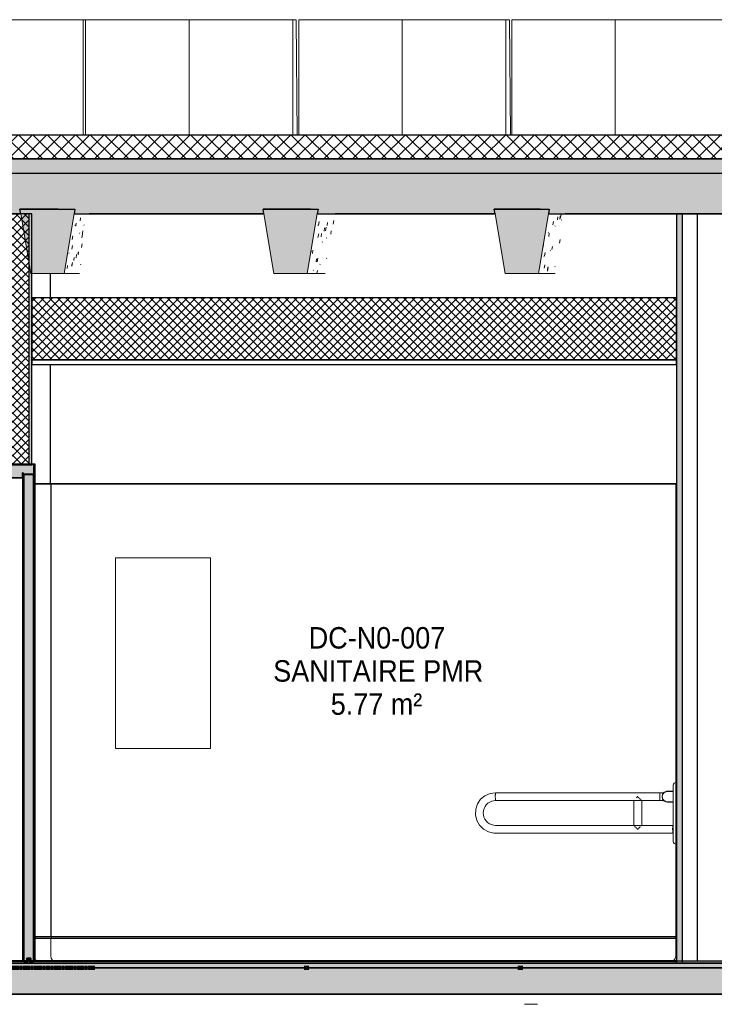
# Model space of a CAD drawing. Header units: centimetres. Extents: x -3926 to 10306, y -31136 to 469.
# Tile 146 of 148: x 9100 to 9391, y -17 to 396. Entities that reach past the tile are written whole.
import ezdxf

# ---------------------------------------------------------------- set-up
doc = ezdxf.new("R2010")
doc.units = ezdxf.units.CM
doc.linetypes.add('Tiret_2_', pattern=[0.25, 0.125, -0.125])
for name, color, linetype, lineweight in [('0-1', 7, 'Continuous', 5), ('A-DOOR', 7, 'Continuous', 25), ('A-DOOR-FRAM', 7, 'Continuous', 25), ('HACHURE_C-9', 7, 'Continuous', 18), ('MOBILIER', 7, 'Continuous', 18), ('MUR', 7, 'Continuous', 25), ('MUR_C', 7, 'Continuous', 25), ('OSSATURE', 7, 'Continuous', 18), ('OSSATURE-5', 7, 'Continuous', 25), ('PLAF_C', 7, 'Continuous', 25), ('PORTE-Cadre-meneau', 7, 'Continuous', 25), ('PORTE-panneau', 7, 'Continuous', 25), ('SERRU-traverse', 7, 'Continuous', 18), ('SOL', 7, 'Continuous', 25), ('SOL_C', 7, 'Continuous', 25), ('Solide topographique', 7, 'Continuous', 18), ('TOIT_C', 7, 'Continuous', 25)]:
    doc.layers.add(name, color=color, linetype=linetype, lineweight=lineweight)
for name, color, linetype, lineweight, true_color in [('A-FLOR-PATT-1', 7, 'Continuous', 25, 0x616161), ('A-FLOR-PATT-2', 7, 'Continuous', 18, 0x787878), ('A-FLOR-PATT-3', 7, 'Continuous', 25, 0x787878), ('A-ROOF-PATT-1', 9, 'Continuous', 5, 0x808080), ('ANNOTATIONS-6', 4, 'Tiret_2_', 100, 0x00ffff), ('EQUI_SPE-3', 7, 'Continuous', 18, 0x646464), ('EQUI_SPE-5', 9, 'Continuous', 18, 0x808080), ('ETIQUETTE-1', 9, 'Continuous', 30, 0x808080), ('HACHURE_C-14', 7, 'Continuous', 25, 0xdadada), ('HACHURE_C-7', 7, 'Continuous', 5, 0xdadada), ('MENUISERIES-3', 9, 'Continuous', 18, 0x808080), ('MOBILIER-1', 9, 'Continuous', 18, 0x808080), ('OSSATURE-3', 9, 'Continuous', 5, 0x808080), ('OSSATURE-4', 9, 'Continuous', 18, 0x808080), ('OSSATURE_C-1', 9, 'Continuous', 18, 0x808080), ('PLAF-1', 7, 'Continuous', 18, 0x787878), ('PORTE-12', 9, 'Continuous', 25, 0x808080), ('PORTE-4', 9, 'Continuous', 18, 0x808080), ('PORTE-Cadre-meneau-2', 9, 'Continuous', 25, 0x808080), ('PORTE-panneau-4', 9, 'Continuous', 25, 0x808080), ('PORTE_C-3', 9, 'Continuous', 25, 0x808080), ('POTEAUX-1', 9, 'Continuous', 18, 0x808080), ('SERRU-2', 9, 'Continuous', 18, 0x808080), ('TOIT-1', 9, 'Continuous', 25, 0x808080), ('TOIT_C-1', 9, 'Continuous', 25, 0x808080), ('Z-1', 9, 'Continuous', 18, 0x808080)]:
    doc.layers.add(name, color=color, linetype=linetype, lineweight=lineweight, true_color=true_color)
doc.styles.add('Arial_2', font='arial.ttf', dxfattribs={"width": 0.9, "height": 9})
pattern_1 = [(45, (-3.562, -172.5), (-1.767767, 1.767767), []), (135, (-3.562, -172.5), (-1.767767, -1.767767), [])]

# ---------------------------------------------------------------- blocks, each defined once
blk = doc.blocks.new('PRT_SIMPLE_HUI_58x68x48 - PRT_BOIS_1V_930x2040x40-552385-Coupe AA')
at = {"layer": 'PORTE-12'}
blk.add_hatch(color=256, dxfattribs=at).paths.add_polyline_path([(607.12, 1), (607.37, 1), (607.37, 1.75), (608.48, 1.75), (608.48, 1), (608.73, 1), (608.73, 2), (607.12, 1.99), (607.12, 1.75)])
h = blk.add_hatch(color=256, dxfattribs=at)
h.paths.add_polyline_path([(608.56, 0), (608.45, 0.78), (608.35, 0.77), (608.46, 0)])
h.paths.add_polyline_path([(607.29, 0), (607.4, 0.06), (607.5, 0.77), (607.39, 0.72)])
h.paths.add_polyline_path([(607.93, 1.2), (608, 1.36), (607.85, 1.36)])
h.paths.add_polyline_path([(607.98, 1.46), (607.98, 1.75), (607.88, 1.75), (607.88, 1.46)])
at = {"layer": 'PORTE-Cadre-meneau-2'}
blk.add_hatch(color=256, dxfattribs=at).paths.add_polyline_path([(599.7, 203.45), (605.27, 203.45), (605.27, 205.6), (605.62, 205.6), (605.62, 204.95), (610.08, 204.95), (610.08, 209.25), (609.23, 209.25), (609.23, 208.79), (599.7, 208.79), (599.7, 209.25), (598.85, 209.25), (598.85, 203.45), (598.92, 203.45)])
at = {"layer": 'PORTE-panneau-4'}
blk.add_hatch(color=256, dxfattribs=at).paths.add_polyline_path([(605.92, 0.7), (607.12, 0.7), (607.12, 2), (608.73, 1.99), (608.73, 0.7), (609.93, 0.7), (609.93, 204.7), (605.92, 204.7), (605.92, 6.21)])
at = {"layer": 'A-DOOR'}
for p, q in [((605.92, 204.7), (605.92, 0.7)), ((609.93, 204.7), (605.92, 204.7)), ((609.93, 0.7), (609.93, 204.7)), ((605.92, 0.7), (607.12, 0.7)), ((607.12, 0.7), (607.12, 2)), ((607.12, 2), (608.73, 2)), ((608.73, 1.99), (608.73, 0.7)), ((608.73, 0.7), (609.93, 0.7))]:
    blk.add_line(p, q, dxfattribs=at)
at = {"layer": 'A-DOOR-FRAM'}
for p, q in [((599.7, 209.25), (598.85, 209.25)), ((598.85, 209.25), (598.85, 203.45)), ((599.7, 208.79), (599.7, 209.25)), ((609.23, 208.79), (599.7, 208.79)), ((610.08, 209.25), (609.23, 209.25)), ((609.23, 209.25), (609.23, 208.79)), ((610.08, 204.95), (610.08, 209.25)), ((598.85, 203.45), (605.27, 203.45)), ((605.27, 203.45), (605.27, 205.6)), ((605.27, 205.6), (605.62, 205.6)), ((605.62, 205.6), (605.62, 204.95)), ((605.62, 204.95), (610.08, 204.95))]:
    blk.add_line(p, q, dxfattribs=at)
at = {"layer": 'PORTE-12'}
for p, q in [((607.59, 1.75), (607.37, 1.75)), ((607.57, 1), (607.37, 1)), ((607.6, 0), (607.39, 0)), ((607.59, 1.75), (607.59, 1.03)), ((608.18, 1.75), (607.98, 1.75)), ((608.18, 1.75), (608.18, 1.46)), ((608.77, 0), (608.56, 0))]:
    blk.add_line(p, q, dxfattribs=at)
for centre, major_axis, start_param, end_param in [((608.13, 0.78), (0, 0.527), 0.454815, 0.839165), ((608.13, 0.77), (0, 0.427), 0.000487, 1.004792), ((607.88, 1.46), (0, 0.2), 3.73688, 4.712389), ((608.13, 0.77), (0, 0.427), 6.02098, 6.282699), ((608.38, 1.46), (0, 0.2), 1.570796, 2.790303), ((608.13, 0.78), (0, 0.527), 5.687995, 5.931896)]:
    blk.add_ellipse(centre, major_axis=major_axis, ratio=0.997327, start_param=start_param, end_param=end_param, dxfattribs=at)
at = {"layer": 'PORTE-Cadre-meneau'}
for p, q in [((600.29, 209.25), (599.7, 209.25)), ((599.7, 208.79), (600.25, 208.79)), ((610.61, 209.25), (610.08, 209.25)), ((610.61, 1), (610.61, 209.25)), ((605.4, 203.45), (599.02, 203.45)), ((599.02, 203.45), (599.02, 1)), ((605.56, 205.6), (605.27, 205.6)), ((605.27, 203.45), (605.4, 203.45)), ((605.4, 1), (605.4, 203.45)), ((605.62, 205.6), (605.56, 205.6)), ((605.56, 1), (605.56, 205.6)), ((610.3, 204.95), (605.86, 204.95)), ((605.86, 1), (605.86, 204.95)), ((610.08, 204.95), (610.3, 204.95)), ((610.3, 1), (610.3, 204.95)), ((605.4, 0), (599.02, 0)), ((605.56, 0), (605.4, 0)), ((605.91, 0), (605.56, 0)), ((610.3, 0), (605.86, 0)), ((610.61, 0), (610.3, 0))]:
    blk.add_line(p, q, dxfattribs=at)
at = {"layer": 'PORTE-panneau'}
for p, q in [((610.13, 204.7), (609.93, 204.7)), ((610.13, 1), (610.13, 204.7)), ((607.12, 2), (607.34, 2))]:
    blk.add_line(p, q, dxfattribs=at)
at = {"layer": 'PORTE_C-3'}
for p, q in [((608.73, 2), (607.12, 2)), ((607.12, 2), (607.12, 1)), ((607.12, 1), (607.37, 1)), ((607.4, 0.78), (607.29, 0)), ((607.29, 0), (607.39, 0)), ((607.37, 1), (607.37, 1.75)), ((607.37, 1.75), (608.48, 1.75)), ((607.39, 0), (607.5, 0.77)), ((607.98, 1.75), (607.88, 1.75)), ((607.88, 1.75), (607.88, 1.46)), ((607.98, 1.46), (607.98, 1.75)), ((608.35, 0.77), (608.46, 0)), ((608.56, 0), (608.45, 0.78)), ((608.46, 0), (608.56, 0)), ((608.48, 1.75), (608.48, 1)), ((608.48, 1), (608.73, 1)), ((608.73, 1), (608.73, 2))]:
    blk.add_line(p, q, dxfattribs=at)
at = {"layer": 'PORTE_C-3', "flags": 128}
for points in [[(607.74, 1.27), (607.63, 1.21), (607.53, 1.13), (607.46, 1.02), (607.41, 0.9), (607.4, 0.78)], [(607.5, 0.77), (607.51, 0.87), (607.54, 0.96), (607.59, 1.04), (607.66, 1.11), (607.74, 1.16), (607.83, 1.19), (607.93, 1.2)], [(607.88, 1.46), (607.87, 1.41), (607.85, 1.36), (607.82, 1.32), (607.79, 1.29), (607.74, 1.27)], [(607.93, 1.2), (608.02, 1.19), (608.11, 1.16), (608.19, 1.11), (608.26, 1.04), (608.31, 0.96), (608.34, 0.87), (608.35, 0.77)], [(608.11, 1.27), (608.06, 1.29), (608.03, 1.32), (608, 1.36), (607.98, 1.41), (607.98, 1.46)], [(608.45, 0.78), (608.44, 0.9), (608.39, 1.02), (608.32, 1.13), (608.22, 1.21), (608.11, 1.27)]]:
    blk.add_lwpolyline(points, dxfattribs=at)
blk = doc.blocks.new('Meneau rectangulaire - AWS60_60x70-441910-Coupe AA')
at = {"layer": 'MENUISERIES-3'}
for p, q in [((554.07, 1), (554.07, 7)), ((554.07, 7), (554.29, 7)), ((599.02, 7), (554.07, 7)), ((599.02, 7), (554.29, 7)), ((554.29, 0), (554.07, 0)), ((554.07, 0), (614.39, 0)), ((614.61, 0), (554.29, 0)), ((614.39, 0), (614.61, 0))]:
    blk.add_line(p, q, dxfattribs=at)
blk = doc.blocks.new('Meneau rectangulaire - AWS60_60x38-368964-Coupe AA')
at = {"layer": 'MENUISERIES-3'}
for p, q in [((618.18, 0), (614.39, 0)), ((614.39, 0), (614.61, 0)), ((614.61, 0), (618.41, 0)), ((618.41, 0), (618.18, 0))]:
    blk.add_line(p, q, dxfattribs=at)
blk = doc.blocks.new('12_CORNIERE HABILLAGE - 12_CORNIERE HABILLAGE-370872-Coupe AA')
at = {"layer": 'Z-1'}
for p, q in [((618.23, 0), (618.03, 0)), ((618.03, 0), (618.64, 0)), ((618.83, 0), (618.23, 0))]:
    blk.add_line(p, q, dxfattribs=at)
blk = doc.blocks.new('Garde-corps - Garde-corps-522138-Coupe AA')
at = {"layer": 'SERRU-traverse'}
for p, q in [((617.19, 11), (610.61, 11)), ((617.19, 10.3), (610.61, 10.3)), ((617.51, 10.3), (610.61, 10.3)), ((879.39, 11), (617.19, 11)), ((617.19, 3), (617.19, 10.3)), ((879.14, 10.3), (617.19, 10.3)), ((879.14, 10.3), (617.51, 10.3)), ((878.79, 10.3), (879.14, 10.3)), ((878.79, 10.3), (879.14, 10.3)), ((879.39, 11), (879.14, 11)), ((879.14, 11), (879.39, 11)), ((879.14, 10.3), (879.14, 3)), ((879.39, 0.65), (879.39, 11)), ((876.78, 0.65), (879.39, 0.65))]:
    blk.add_line(p, q, dxfattribs=at)
at = {"layer": 'SERRU-traverse', "flags": 128}
for points in [[(879.14, 11), (878.99, 10.86), (878.88, 10.69), (878.81, 10.5), (878.79, 10.3)], [(879.14, 3), (879.08, 2.48), (878.9, 1.98), (878.62, 1.53), (878.25, 1.16), (877.8, 0.88), (877.31, 0.71), (876.78, 0.65)]]:
    blk.add_lwpolyline(points, dxfattribs=at)
at = {"layer": 'SERRU-traverse'}
blk.add_ellipse((612.36, 3), major_axis=(0, 2.35), ratio=0.997327, start_param=2.294296, end_param=2.593346, dxfattribs=at)
blk.add_open_spline([(617.51, 10.3), (617.51, 10.37), (617.49, 10.5), (617.43, 10.69), (617.33, 10.87), (617.24, 10.96), (617.19, 11)], degree=3, dxfattribs=at)
blk.add_open_spline([(618.23, 0.99), (618.2, 1.01), (618.14, 1.06), (618, 1.16), (617.85, 1.3), (617.72, 1.45), (617.6, 1.61), (617.47, 1.82), (617.35, 2.1), (617.22, 2.49), (617.19, 2.79), (617.19, 3)], degree=3, knots=[0.3490244, 0.3490244, 0.3490244, 0.3490244, 0.375, 0.4166667, 0.5, 0.5416667, 0.5833333, 0.6666667, 0.75, 0.8333333, 1, 1, 1, 1], dxfattribs=at)
blk = doc.blocks.new('72_MIROIR_GEN - 400x800-573947-Coupe AA')
at = {"layer": 'EQUI_SPE-3'}
for p, q in [((644.22, 170), (684.11, 170)), ((644.22, 90), (644.22, 170)), ((684.14, 170), (644.25, 170)), ((684.11, 170), (684.14, 170)), ((684.11, 90), (684.11, 170)), ((684.14, 170), (684.14, 90)), ((684.11, 90), (644.22, 90)), ((644.25, 90), (684.14, 90)), ((684.14, 90), (684.11, 90))]:
    blk.add_line(p, q, dxfattribs=at)
blk = doc.blocks.new('Sanitary_Accessories_HEWI_HEWI-Hinged-support-rail-rotatable-801-5_0001 - Default - please load Revit Family Type Catalog-584250-Coupe AA')
at = {"layer": 'MOBILIER'}
for p, q in [((872.56, 71.45), (803.61, 71.45)), ((874.13, 71.45), (872.56, 71.45)), ((876.06, 72.05), (875.84, 72.05)), ((803.61, 68.15), (872.56, 68.15)), ((861.62, 68.15), (861.62, 57.74)), ((864.92, 57.74), (864.92, 68.16)), ((872.56, 68.15), (874.13, 68.15)), ((875.84, 67.55), (876.06, 67.55)), ((877.94, 57.75), (803.61, 57.75)), ((803.61, 57.75), (877.94, 57.75)), ((877.94, 54.45), (803.61, 54.45)), ((878.09, 57.2), (877.93, 57.2)), ((877.93, 55), (878.09, 55))]:
    blk.add_line(p, q, dxfattribs=at)
at = {"layer": 'MOBILIER', "flags": 128}
for points in [[(803.61, 71.45), (801.28, 71.12), (799.14, 70.17), (797.33, 68.67), (796.01, 66.72), (795.27, 64.49), (795.16, 62.14), (795.71, 59.85), (796.86, 57.8), (798.53, 56.14), (800.58, 55.01), (802.87, 54.48), (803.61, 54.45)], [(803.61, 57.75), (802.7, 57.83), (801.82, 58.07), (800.99, 58.46), (800.25, 58.99), (799.61, 59.64), (799.09, 60.39), (798.72, 61.23), (798.49, 62.11), (798.43, 63.03), (798.52, 63.94), (798.77, 64.82), (799.17, 65.64), (799.71, 66.38), (800.37, 67.01), (801.13, 67.52), (801.97, 67.88), (802.79, 68.08), (803.61, 68.15)]]:
    blk.add_lwpolyline(points, dxfattribs=at)
at = {"layer": 'MOBILIER-1'}
for p, q in [((878.09, 51), (878.09, 74.6)), ((878.09, 71.97), (875.65, 71.97)), ((875.66, 72.07), (878.09, 72.07)), ((875.76, 72.07), (878.09, 72.07)), ((876.1, 72.07), (878.09, 72.07)), ((878.09, 72.07), (876.21, 72.07)), ((878.09, 71.97), (878.09, 67.62)), ((861.62, 68.15), (861.65, 68.21)), ((863, 69.69), (863.07, 69.8)), ((863.22, 69.8), (863.07, 69.8)), ((863.37, 69.6), (863.5, 69.46)), ((863.5, 69.46), (863.62, 69.32)), ((863.81, 69.15), (863.94, 69.02)), ((864.11, 68.86), (864.18, 68.78)), ((864.39, 68.59), (864.63, 68.37)), ((864.64, 68.36), (864.81, 68.21)), ((875.65, 67.62), (878.09, 67.62)), ((878.09, 67.52), (875.66, 67.52)), ((878.09, 67.52), (875.76, 67.52)), ((878.09, 67.52), (876.1, 67.52)), ((876.21, 67.52), (878.09, 67.52)), ((861.62, 57.74), (861.62, 57.75)), ((863.22, 56.1), (863.07, 56.1)), ((863.07, 56.1), (863.22, 56.1)), ((863.5, 56.44), (863.22, 56.1)), ((863.56, 56.5), (863.5, 56.44)), ((863.81, 56.75), (863.67, 56.61)), ((863.88, 56.81), (863.81, 56.75)), ((864.11, 57.04), (863.99, 56.93)), ((864.23, 57.16), (864.11, 57.04)), ((864.39, 57.3), (864.31, 57.23)), ((864.64, 57.53), (864.56, 57.46)), ((864.75, 57.63), (864.64, 57.53)), ((864.82, 57.69), (864.77, 57.64))]:
    blk.add_line(p, q, dxfattribs=at)
at = {"layer": 'MOBILIER-1', "flags": 128}
for points in [[(803.61, 71.45), (803.57, 71.35), (803.53, 71.06), (803.5, 70.62), (803.49, 70.08), (803.49, 69.51), (803.5, 68.97), (803.53, 68.53), (803.57, 68.25), (803.61, 68.15)], [(861.92, 68.53), (861.98, 68.59), (861.99, 68.6)], [(862.7, 69.34), (862.8, 69.46), (862.91, 69.59)], [(863.07, 69.8), (863.15, 69.8), (863.22, 69.8)], [(863.07, 69.8), (863.15, 69.8), (863.22, 69.8)], [(861.99, 57.3), (861.98, 57.3), (861.86, 57.43)], [(862.3, 56.96), (862.23, 57.04), (862.11, 57.16)], [(862.64, 56.61), (862.51, 56.74), (862.36, 56.9)], [(863.07, 56.1), (862.8, 56.44), (862.75, 56.5)], [(863.22, 56.1), (863.15, 56.1), (863.07, 56.1)]]:
    blk.add_lwpolyline(points, dxfattribs=at)
at = {"layer": 'MOBILIER-1'}
for centre, major_axis, ratio, start_param, end_param in [((879.24, 74.6), (0, 1.15), 0.997327, 0.048541, 1.570796), ((803.61, 69.8), (0, 1.65), 0.073065, 0, 1.396263), ((872.56, 69.8), (0, 1.65), 0.073065, 0, 3.141593), ((872.56, 69.8), (0, 1.65), 0.073065, 0.785398, 1.570796), ((872.56, 69.8), (0, 1.65), 0.073065, 0, 0.758248), ((803.61, 69.8), (0, 1.65), 0.073065, 1.396263, 2.094395), ((803.61, 69.8), (0, 1.65), 0.073065, 2.094395, 2.443461), ((803.61, 69.8), (0, 1.65), 0.073065, 2.443461, 2.792527), ((803.61, 69.8), (0, 1.65), 0.073065, 2.792528, 3.141593), ((872.56, 69.8), (0, 1.65), 0.073065, 1.570796, 2.356194), ((872.56, 69.8), (0, 1.65), 0.073065, 2.382978, 3.141593), ((879.24, 51), (0, 1.15), 0.997327, 1.570796, 3.093051)]:
    blk.add_ellipse(centre, major_axis=major_axis, ratio=ratio, start_param=start_param, end_param=end_param, dxfattribs=at)
for points in [[(875.66, 67.52), (875.42, 67.52), (874.94, 67.6), (874.3, 67.93), (873.79, 68.44), (873.46, 69.08), (873.35, 69.8), (873.46, 70.51), (873.79, 71.16), (874.3, 71.67), (874.94, 72), (875.42, 72.07), (875.66, 72.07)], [(877.84, 55.18), (877.85, 55.12), (877.85, 54.99), (877.87, 54.82), (877.88, 54.68), (877.89, 54.6), (877.9, 54.57)]]:
    blk.add_open_spline(points, degree=3, dxfattribs=at)
for points, knots in [([(875.65, 71.97), (875.38, 71.97), (874.97, 71.9), (874.53, 71.67), (874.29, 71.5), (874.07, 71.3), (873.83, 71.01), (873.62, 70.62), (873.5, 70.21), (873.47, 69.8), (873.5, 69.39), (873.62, 68.98), (873.83, 68.59), (874.11, 68.24), (874.47, 67.96), (874.97, 67.7), (875.38, 67.62), (875.65, 67.62)], [-68.329209, -68.329209, -68.329209, -68.329209, -60.399989, -55.893825, -53.640743, -51.387661, -46.875536, -42.36341, -38.264007, -34.164604, -30.065201, -25.965799, -21.453673, -16.941548, -12.435384, -7.92922, 0, 0, 0, 0]), ([(877.84, 56.81), (877.83, 56.76), (877.83, 56.53), (877.82, 56.28), (877.82, 56.1)], [0.7142857, 0.7142857, 0.7142857, 0.7142857, 0.7857143, 1, 1, 1, 1]), ([(877.82, 56.1), (877.82, 55.92), (877.83, 55.67), (877.84, 55.38), (877.84, 55.24), (877.84, 55.18)], [0, 0, 0, 0, 0.0625, 0.09375, 0.125, 0.125, 0.125, 0.125]), ([(877.94, 57.75), (877.94, 57.75), (877.92, 57.72), (877.89, 57.6), (877.87, 57.4), (877.85, 57.13), (877.84, 56.92), (877.84, 56.81)], [0, 0, 0, 0, 0.1428571, 0.2857143, 0.4285714, 0.5714286, 0.7142777, 0.7142777, 0.7142777, 0.7142777]), ([(877.9, 54.57), (877.9, 54.54), (877.91, 54.5), (877.93, 54.45), (877.95, 54.45), (877.97, 54.47), (877.98, 54.54), (878, 54.64), (878.02, 54.77), (878.03, 54.9), (878.03, 54.98), (878.03, 55.01)], [0.25, 0.25, 0.25, 0.25, 0.28125, 0.3125, 0.34375, 0.375, 0.40625, 0.4375, 0.46875, 0.5, 0.5137115, 0.5137115, 0.5137115, 0.5137115]), ([(878.03, 57.21), (878.03, 57.25), (878.02, 57.34), (878.01, 57.48), (878, 57.59), (877.98, 57.7), (877.96, 57.74), (877.94, 57.75)], [0.8233724, 0.8233724, 0.8233724, 0.8233724, 0.84375, 0.875, 0.90625, 0.9375, 1, 1, 1, 1])]:
    blk.add_open_spline(points, degree=3, knots=knots, dxfattribs=at)
blk = doc.blocks.new('B02_ARC_rvt-3-Coupe AA')
at = {"layer": 'A-FLOR-PATT-1'}
for points in [[(654.72, 0), (921.1, 0), (921.1, 0.8), (327.45, 0.8), (327.45, 0), (646.75, 0)], [(694.58, 0), (879.39, 0), (879.39, 0.8), (609.23, 0.8), (609.23, 0), (686.61, 0)]]:
    blk.add_hatch(color=256, dxfattribs=at).paths.add_polyline_path(points)
at = {"layer": 'A-FLOR-PATT-2'}
h = blk.add_hatch(dxfattribs=at)
h.set_pattern_fill('FP_9', color=256, style=0, pattern_type=2)
h.set_pattern_definition([(45, (-3.562, -172.5), (-3.005204, 3.005204), []), (135, (-3.562, -172.5), (-3.005204, -3.005204), [])])
h.paths.add_polyline_path([(-498.46, 337.21), (1594.47, 337.21), (1594.47, 347.21), (-508.46, 347.21), (-508.46, 337.21)])
h = blk.add_hatch(dxfattribs=at)
h.set_pattern_fill('FP_8', color=256, style=0, pattern_type=2)
h.set_pattern_definition([(45, (-0.387, -172.5), (-4.490128, 4.490128), [3.175, -3.175])])
h.paths.add_polyline_path([(-644.66, -2), (1594.47, -2), (1594.47, 0), (-2122.25, 0), (-2122.25, -2), (-676.55, -2)])
at = {"layer": 'HACHURE_C-14'}
blk.add_hatch(color=256, dxfattribs=at).paths.add_polyline_path([(879.39, 0), (881.9, 0), (881.9, 314.21), (879.39, 314.21), (879.39, 6.21)])
at = {"layer": 'HACHURE_C-7'}
blk.add_hatch(color=256, dxfattribs=at).paths.add_polyline_path([(607.98, 209.25), (609.23, 209.25), (609.23, 314.21), (607.98, 314.21), (607.98, 217.05)])
at = {"layer": 'HACHURE_C-9'}
h = blk.add_hatch(dxfattribs=at)
h.set_pattern_fill('FP_7', color=256, style=0, pattern_type=2)
h.set_pattern_definition(pattern_1)
h.paths.add_polyline_path([(607.98, 209.25), (607.98, 314.21), (600.96, 314.21), (600.96, 209.25)])
at = {"layer": 'PLAF-1'}
h = blk.add_hatch(dxfattribs=at)
h.set_pattern_fill('FP_7', color=256, style=0, pattern_type=2)
h.set_pattern_definition(pattern_1)
h.paths.add_polyline_path([(609.23, 253), (879.39, 253), (879.39, 279), (609.23, 279), (609.23, 267.65)])
at = {"layer": 'MUR'}
for p, q in [((604.57, 314.21), (544.73, 314.21)), ((706.47, 314.21), (633.3, 314.21)), ((634.23, 314.21), (701.18, 314.21)), ((701.18, 314.21), (706.47, 314.21)), ((803.39, 314.21), (736.39, 314.21)), ((737.56, 314.21), (803.39, 314.21)), ((747.53, 314.21), (803.4, 314.21)), ((906.9, 314.21), (832.71, 314.21)), ((833.88, 314.21), (906.9, 314.21)), ((843.74, 314.21), (906.91, 314.21)), ((888.17, 314.21), (881.9, 314.21)), ((888.17, 0.8), (888.17, 314.21)), ((616.96, 289.21), (616.96, 279)), ((616.96, 251), (616.96, 201)), ((609.73, 209.25), (600.25, 209.25)), ((604.99, 208.79), (604.99, 209.25)), ((609.23, 209.25), (609.73, 209.25)), ((610.61, 201), (616.96, 201)), ((617.14, 201), (610.61, 201)), ((617.15, 201), (616.96, 201)), ((879.39, 201), (617.14, 201)), ((617.14, 201), (617.14, 11)), ((617.15, 201), (879.39, 201)), ((616.96, 11), (610.61, 11)), ((610.61, 11), (617.14, 11)), ((616.96, 11), (617.15, 11)), ((617.14, 11), (879.39, 11)), ((879.39, 11), (617.15, 11)), ((609.73, 0), (600.25, 0)), ((609.73, 0), (616.96, 0)), ((616.96, 0), (919.82, 0)), ((701.18, 0), (618.07, 0)), ((618.18, 0), (634.64, 0)), ((618.18, 0), (618.27, 0)), ((634.72, 0), (618.27, 0)), ((633.41, 0), (634.57, 0)), ((634.57, 0), (1600.5, 0)), ((634.72, 0), (634.64, 0)), ((710.36, 0), (701.18, 0)), ((936.08, 0), (716.34, 0)), ((716.34, 0), (725.52, 0)), ((881.9, 0), (888.17, 0))]:
    blk.add_line(p, q, dxfattribs=at)
at = {"layer": 'MUR', "flags": 128}
for points in [[(642.04, 314.21), (671.88, 314.21), (706.47, 314.21)], [(710.36, 0), (671.88, 0), (633.41, 0)], [(1598.38, 0), (1489.61, 0), (1380.74, 0), (1271.76, 0), (1162.68, 0), (1053.51, 0), (944.25, 0), (834.92, 0), (725.52, 0)]]:
    blk.add_lwpolyline(points, dxfattribs=at)
at = {"layer": 'MUR_C'}
for p, q in [((609.23, 314.21), (599.7, 314.21)), ((607.98, 314.21), (607.98, 209.25)), ((609.23, 209.25), (609.23, 314.21)), ((881.9, 314.21), (879.39, 314.21)), ((879.39, 314.21), (879.39, 0)), ((881.9, 0), (881.9, 314.21)), ((599.7, 209.25), (609.23, 209.25)), ((879.39, 201), (879.19, 201)), ((879.19, 201), (879.19, 11)), ((879.39, 11), (879.39, 201)), ((879.19, 11), (879.39, 11)), ((879.39, 0), (881.9, 0))]:
    blk.add_line(p, q, dxfattribs=at)
at = {"layer": 'PLAF_C'}
for p, q in [((879.39, 279), (609.23, 279)), ((609.23, 279), (609.23, 253)), ((879.39, 253), (879.39, 279)), ((879.41, 253), (609.23, 253)), ((609.23, 253), (609.23, 251)), ((609.23, 253), (879.39, 253)), ((879.41, 251), (879.41, 253)), ((609.23, 251), (879.41, 251))]:
    blk.add_line(p, q, dxfattribs=at)
at = {"layer": 'SOL'}
for p, q in [((934.33, 347.21), (297.26, 347.21)), ((297.26, 337.21), (934.33, 337.21)), ((615.37, 0), (270.45, 0)), ((1601.2, 0), (619.12, 0)), ((634.97, 0), (725.52, 0)), ((725.52, 0), (716.34, 0)), ((885.67, 0), (879.39, 0)), ((619.12, -2), (1609.09, -2))]:
    blk.add_line(p, q, dxfattribs=at)
at = {"layer": 'SOL_C'}
for p, q in [((1594.47, 347.21), (-498.46, 347.21)), ((-508.46, 337.21), (1594.47, 337.21)), ((1594.47, 0), (-2122.25, 0)), ((605.92, 1), (327.45, 1)), ((921.1, 0.8), (327.45, 0.8)), ((327.45, 0.8), (605.92, 0.8)), ((327.45, 0), (921.1, 0)), ((605.92, 0.8), (605.92, 1)), ((879.39, 1), (605.92, 1)), ((605.92, 1), (605.92, 0.8)), ((605.92, 0.8), (879.39, 0.8)), ((879.39, 0.8), (609.23, 0.8)), ((609.23, 0.8), (609.23, 0)), ((609.23, 0), (879.39, 0)), ((879.39, 0.8), (879.39, 1)), ((879.39, 0), (879.39, 0.8)), ((-2122.25, -2), (1594.47, -2))]:
    blk.add_line(p, q, dxfattribs=at)
at = {"layer": 'Solide topographique', "flags": 128}
blk.add_lwpolyline([(815.73, -17.16), (818.59, -17.25), (821.18, -17.29)], dxfattribs=at)
at = {"layer": 'EQUI_SPE-5'}
blk.add_blockref('72_MIROIR_GEN - 400x800-573947-Coupe AA', (0, 0), dxfattribs=at)
at = {"layer": 'MENUISERIES-3'}
for name in ['Meneau rectangulaire - AWS60_60x70-441910-Coupe AA', 'Meneau rectangulaire - AWS60_60x38-368964-Coupe AA']:
    blk.add_blockref(name, (0, 0), dxfattribs=at)
at = {"layer": 'MOBILIER-1'}
blk.add_blockref('Sanitary_Accessories_HEWI_HEWI-Hinged-support-rail-rotatable-801-5_0001 - Default - please load Revit Family Type Catalog-584250-Coupe AA', (0, 0), dxfattribs=at)
at = {"layer": 'PORTE-4'}
blk.add_blockref('PRT_SIMPLE_HUI_58x68x48 - PRT_BOIS_1V_930x2040x40-552385-Coupe AA', (0, 0), dxfattribs=at)
at = {"layer": 'SERRU-2'}
blk.add_blockref('Garde-corps - Garde-corps-522138-Coupe AA', (0, 0), dxfattribs=at)
at = {"layer": 'Z-1'}
blk.add_blockref('12_CORNIERE HABILLAGE - 12_CORNIERE HABILLAGE-370872-Coupe AA', (0, 0), dxfattribs=at)
blk = doc.blocks.new('20_MUR PREFA_01 - Type 1-V51-Coupe AA')
at = {"layer": 'Z-1'}
for p, q in [((853.77, 395.59), (853.77, 347.21)), ((855.46, 395.59), (853.77, 395.59))]:
    blk.add_line(p, q, dxfattribs=at)
blk = doc.blocks.new('20_MUR PREFA_01 - Type 1-V52-Coupe AA')
at = {"layer": 'Z-1'}
for p, q in [((764.49, 395.59), (764.49, 347.21)), ((766.04, 395.59), (764.49, 395.59))]:
    blk.add_line(p, q, dxfattribs=at)
blk = doc.blocks.new('20_MUR PREFA_01 - Type 1-V53-Coupe AA')
at = {"layer": 'Z-1'}
for p, q in [((675.16, 395.59), (675.16, 347.21)), ((676.58, 395.59), (675.16, 395.59))]:
    blk.add_line(p, q, dxfattribs=at)
blk = doc.blocks.new('20_MUR PREFA_03 - MODULE_03-3146533-Coupe AA')
at = {"layer": 'Z-1'}
for p, q in [((540.88, 395.59), (630.72, 395.59)), ((541.9, 395.59), (540.88, 395.59)), ((540.88, 347.21), (540.88, 395.59)), ((541.9, 395.59), (543.39, 395.59)), ((543.39, 395.59), (543.66, 395.59)), ((630.5, 395.59), (543.66, 395.59)), ((630.24, 395.59), (631.73, 395.59)), ((630.24, 395.59), (630.5, 395.59)), ((630.72, 395.59), (630.72, 347.21)), ((630.72, 395.59), (631.73, 395.59)), ((631.73, 395.59), (631.73, 347.21))]:
    blk.add_line(p, q, dxfattribs=at)
blk = doc.blocks.new('26_POTEAU DROIT - MODULE_04-3160620-Coupe AA')
at = {"layer": 'POTEAUX-1'}
for p, q in [((615.37, -2), (629.1, -2)), ((630.81, -2), (615.37, -2)), ((630.84, -2), (634.85, -2)), ((633.35, -2), (634.85, -2)), ((633.49, -2), (633.35, -2))]:
    blk.add_line(p, q, dxfattribs=at)
blk = doc.blocks.new('B02_DC_STR_rvt-3-Coupe AA')
at = {"layer": 'A-FLOR-PATT-3'}
blk.add_hatch(color=256, dxfattribs=at).paths.add_polyline_path([(-2156.27, -13), (1660.55, -13), (1660.55, -8.88), (1647.97, -8.88), (1647.97, -2), (-2175.78, -2), (-2175.78, -8.88), (-2188.37, -8.88), (-2188.37, -13), (-2175.78, -13)])
at = {"layer": 'A-ROOF-PATT-1'}
blk.add_hatch(color=256, dxfattribs=at).paths.add_polyline_path([(-2120.16, 314.21), (-586.99, 314.21), (-587.16, 315.21), (-564.15, 315.21), (-564.32, 314.21), (-485.99, 314.21), (-486.32, 316.21), (-463.32, 316.21), (-463.65, 314.21), (-389.29, 314.21), (-389.63, 316.21), (-366.62, 316.21), (-366.95, 314.21), (-288.7, 314.21), (-289.03, 316.21), (-266.03, 316.21), (-266.36, 314.21), (-191.25, 314.21), (-191.58, 316.21), (-168.58, 316.21), (-168.91, 314.21), (-90.3, 314.21), (-90.8, 317.21), (-67.8, 317.21), (-68.3, 314.21), (6.12, 314.21), (5.79, 316.21), (28.79, 316.21), (28.46, 314.21), (107.97, 314.21), (107.63, 316.21), (130.64, 316.21), (130.31, 314.21), (204.42, 314.21), (204.09, 316.21), (227.1, 316.21), (226.76, 314.21), (307.78, 314.21), (307.44, 316.21), (330.47, 316.21), (330.13, 314.21), (405.56, 314.21), (405.22, 316.21), (428.25, 316.21), (427.91, 314.21), (507.27, 314.21), (506.93, 316.21), (529.97, 316.21), (529.64, 314.21), (604.57, 314.21), (604.24, 316.21), (627.28, 316.21), (626.95, 314.21), (706.47, 314.21), (706.13, 316.21), (729.2, 316.21), (728.87, 314.21), (803.39, 314.21), (803.06, 316.21), (826.13, 316.21), (825.79, 314.21), (906.9, 314.21), (906.57, 316.21), (929.67, 316.21), (929.33, 314.21), (1004, 314.21), (1003.67, 316.21), (1026.77, 316.21), (1026.43, 314.21), (1108.65, 314.21), (1108.32, 316.21), (1131.45, 316.21), (1131.12, 314.21), (1206.57, 314.21), (1206.23, 316.21), (1229.37, 316.21), (1229.03, 314.21), (1310.51, 314.21), (1310.17, 316.21), (1333.36, 316.21), (1333.02, 314.21), (1408.63, 314.21), (1408.29, 316.21), (1431.48, 316.21), (1431.14, 314.21), (1506.06, 314.21), (1505.73, 316.21), (1528.91, 316.21), (1528.58, 314.21), (1591.63, 314.21), (1591.63, 331.21), (-2120.16, 331.21), (-2120.16, 318.25)])
at = {"layer": 'OSSATURE'}
h = blk.add_hatch(dxfattribs=at)
h.set_pattern_fill('FP_37', color=256, style=0, pattern_type=2)
h.set_pattern_definition([(79.283, (528.852, -261.401), (5.839275, 34.3390932), [1.578, -27.11, 1.578, -27.11, -153.004]), (79.283, (528.852, -261.401), (5.839275, 34.3390932), [-57.377, 1.578, -55.799, 1.578, -27.11, -66.939]), (79.283, (528.852, -261.401), (5.839275, 34.3390932), [-143.442, 1.578, -17.548, 1.578, -46.236]), (242.098, (531.52, -245.564), (3.749453, 0.110216), [0.3135, -5.387, 0.3135, -5.387, -30.4]), (242.098, (531.52, -245.564), (3.749453, 0.110216), [-11.4, 0.3135, -11.087, 0.3135, -5.387, -13.3]), (242.098, (531.52, -245.564), (3.749453, 0.110216), [-28.5, 0.3135, -3.487, 0.3135, -9.187]), (263.427, (532.409, -233.894), (-3.5112906, -37.4441935), [1.282, -22.022, 1.282, -22.022, -124.286]), (263.427, (532.409, -233.894), (-3.5112906, -37.4441935), [-46.607, 1.282, -45.326, 1.282, -22.022, -54.375]), (263.427, (532.409, -233.894), (-3.5112906, -37.4441935), [-116.518, 1.282, -14.254, 1.282, -37.558])])
h.paths.add_polyline_path([(629.15, 289.21), (633.3, 314.21), (626.95, 314.21), (622.77, 289.21)])
h = blk.add_hatch(dxfattribs=at)
h.set_pattern_fill('FP_38', color=256, style=0, pattern_type=2)
h.set_pattern_definition([(78.507, (626.103, -277.761), (5.6952214, 32.2947781), [1.525, -26.21, 1.525, -26.21, -147.923]), (78.507, (626.103, -277.761), (5.6952214, 32.2947781), [-55.471, 1.525, -53.946, 1.525, -26.21, -64.716]), (78.507, (626.103, -277.761), (5.6952214, 32.2947781), [-138.678, 1.525, -16.965, 1.525, -44.7]), (221.663, (628.866, -262.029), (6.42155, -2.85421), [0.20343, -3.495, 0.20343, -3.495, -19.726]), (221.663, (628.866, -262.029), (6.42155, -2.85421), [-7.397, 0.20343, -7.194, 0.20343, -3.495, -8.63]), (221.663, (628.866, -262.029), (6.42155, -2.85421), [-18.493, 0.20343, -2.262, 0.20343, -5.961]), (263.622, (629.787, -248.93), (-3.3878106, -38.8762761), [1.368, -23.507, 1.368, -156.172]), (263.622, (629.787, -248.93), (-3.3878106, -38.8762761), [-26.243, -23.507, 1.368, -48.381, -82.916]), (263.622, (629.787, -248.93), (-3.3878106, -38.8762761), [-99.499, 1.368, -23.507, 1.368, -56.673]), (263.622, (629.787, -248.93), (-3.3878106, -38.8762761), [-125.742, -15.215, 1.368, -40.09])])
h.paths.add_polyline_path([(728.87, 289.21), (732.23, 289.21), (736.39, 314.21), (728.87, 314.21), (724.69, 289.21), (726.47, 289.21)])
h = blk.add_hatch(dxfattribs=at)
h.set_pattern_fill('FP_39', color=256, style=0, pattern_type=2)
h.set_pattern_definition([(78.535, (719.906, -293.437), (5.6995086, 32.3618511), [1.527, -26.241, 1.527, -174.337]), (78.535, (719.906, -293.437), (5.6995086, 32.3618511), [-29.295, -26.241, 1.527, -54.009, -92.56]), (78.535, (719.906, -293.437), (5.6995086, 32.3618511), [-111.072, 1.527, -26.241, 1.527, -63.265]), (78.535, (719.906, -293.437), (5.6995086, 32.3618511), [-140.367, -16.985, 1.527, -44.753]), (222.617, (722.665, -277.7), (6.4045, -2.627475), [0.20626, -3.544, 0.20626, -3.544, -20.001]), (222.617, (722.665, -277.7), (6.4045, -2.627475), [-7.5, 0.20626, -7.294, 0.20626, -3.544, -8.75]), (222.617, (722.665, -277.7), (6.4045, -2.627475), [-18.751, 0.20626, -2.294, 0.20626, -6.044]), (263.618, (723.585, -264.644), (-3.3908586, -38.8357527), [1.366, -23.463, 1.366, -155.882]), (263.618, (723.585, -264.644), (-3.3908586, -38.8357527), [-26.194, -23.463, 1.366, -48.291, -82.762]), (263.618, (723.585, -264.644), (-3.3908586, -38.8357527), [-99.314, 1.366, -23.463, 1.366, -56.568]), (263.618, (723.585, -264.644), (-3.3908586, -38.8357527), [-125.508, -15.187, 1.366, -40.015])])
h.paths.add_polyline_path([(828.56, 289.21), (832.71, 314.21), (825.79, 314.21), (821.61, 289.21), (822.13, 289.21)])
at = {"layer": 'OSSATURE-3'}
for points in [[(608.74, 289.21), (622.77, 289.21), (627.28, 316.21), (604.24, 316.21), (606.71, 301.38)], [(724.69, 289.21), (729.2, 316.21), (706.13, 316.21), (710.65, 289.21)], [(807.57, 289.21), (821.61, 289.21), (826.13, 316.21), (803.06, 316.21), (805.54, 301.38)]]:
    blk.add_hatch(color=256, dxfattribs=at).paths.add_polyline_path(points)
at = {"layer": 'TOIT-1'}
blk.add_hatch(color=256, dxfattribs=at).paths.add_polyline_path([(-102.59, 331.21), (1591.63, 331.21), (1591.63, 337.21), (-2120.16, 337.21), (-2120.16, 331.21), (-166.36, 331.21)])
at = {"layer": 'ANNOTATIONS-6'}
for p, q in [((-86.02, -2), (635.58, -2)), ((723.16, -2), (725.31, -2)), ((812.91, -2), (814.97, -2))]:
    blk.add_line(p, q, dxfattribs=at)
at = {"layer": 'MUR'}
for p, q in [((-2150.81, -13), (1649.68, -13)), ((1645.3, -13), (-2146.43, -13))]:
    blk.add_line(p, q, dxfattribs=at)
at = {"layer": 'OSSATURE-4'}
for p, q in [((631.76, 347.21), (631.76, 395.59)), ((631.76, 395.59), (633.18, 395.59)), ((718.57, 395.59), (631.76, 395.59)), ((719.99, 395.59), (633.18, 395.59)), ((719.99, 395.59), (718.57, 395.59)), ((718.57, 395.59), (718.57, 347.21)), ((720.4, 347.21), (719.99, 395.59)), ((721.1, 347.21), (721.1, 395.59)), ((721.1, 395.59), (722.66, 395.59)), ((807.87, 395.59), (721.1, 395.59)), ((809.43, 395.59), (722.66, 395.59)), ((809.43, 395.59), (807.87, 395.59)), ((807.87, 395.59), (807.87, 347.21)), ((809.89, 347.21), (809.43, 395.59)), ((810.4, 347.21), (810.4, 395.59)), ((810.4, 395.59), (812.1, 395.59)), ((897.13, 395.59), (810.4, 395.59)), ((898.82, 395.59), (812.1, 395.59)), ((604.24, 316.21), (604.57, 314.21)), ((627.28, 316.21), (604.24, 316.21)), ((626.95, 314.21), (627.28, 316.21)), ((706.13, 316.21), (706.47, 314.21)), ((729.2, 316.21), (706.13, 316.21)), ((728.87, 314.21), (729.2, 316.21)), ((803.06, 316.21), (803.39, 314.21)), ((826.13, 316.21), (803.06, 316.21)), ((825.79, 314.21), (826.13, 316.21)), ((629.15, 289.21), (622.77, 289.21)), ((732.23, 289.21), (724.69, 289.21)), ((828.56, 289.21), (821.61, 289.21)), ((634.84, -2), (630.4, -2)), ((630.4, -2), (647.86, -2)), ((635.58, -2), (634.84, -2)), ((643.85, -2), (647.86, -2)), ((702.74, -2), (720.2, -2)), ((702.74, -2), (714.12, -2)), ((724.63, -2), (719.76, -2)), ((719.76, -2), (737.21, -2)), ((720.2, -2), (724.64, -2)), ((724.64, -2), (723.14, -2)), ((725.3, -2), (724.63, -2)), ((733.56, -2), (737.21, -2)), ((792.06, -2), (809.51, -2)), ((792.06, -2), (803.8, -2)), ((814.37, -2), (809.07, -2)), ((809.07, -2), (826.52, -2)), ((809.51, -2), (814.38, -2)), ((814.38, -2), (812.89, -2)), ((814.97, -2), (814.37, -2)), ((823.22, -2), (826.52, -2)), ((881.34, -2), (898.78, -2)), ((881.34, -2), (893.43, -2))]:
    blk.add_line(p, q, dxfattribs=at)
at = {"layer": 'OSSATURE_C-1'}
for p, q in [((604.57, 314.21), (608.74, 289.21)), ((622.77, 289.21), (626.95, 314.21)), ((706.47, 314.21), (710.65, 289.21)), ((724.69, 289.21), (728.87, 314.21)), ((803.39, 314.21), (807.57, 289.21)), ((821.61, 289.21), (825.79, 314.21)), ((608.74, 289.21), (622.77, 289.21)), ((710.65, 289.21), (724.69, 289.21)), ((807.57, 289.21), (821.61, 289.21))]:
    blk.add_line(p, q, dxfattribs=at)
at = {"layer": 'SOL'}
for p, q in [((635.58, -2), (-84.52, -2)), ((725.3, -2), (723.16, -2)), ((814.97, -2), (812.91, -2)), ((-2219.04, -13), (1690.2, -13))]:
    blk.add_line(p, q, dxfattribs=at)
at = {"layer": 'SOL_C'}
for p, q in [((1647.97, -2), (-2175.78, -2)), ((-2123.96, -13), (1590.97, -13))]:
    blk.add_line(p, q, dxfattribs=at)
at = {"layer": 'TOIT-1'}
for p, q in [((631.77, 337.21), (630.9, 337.21)), ((721.1, 337.21), (718.77, 337.21)), ((810.41, 337.21), (808.09, 337.21)), ((604.57, 314.21), (604.24, 316.21)), ((604.24, 316.21), (627.28, 316.21)), ((620.28, 316.21), (604.24, 316.21)), ((627.28, 316.21), (626.95, 314.21)), ((706.47, 314.21), (706.13, 316.21)), ((706.13, 316.21), (729.2, 316.21)), ((726, 316.21), (706.13, 316.21)), ((729.2, 316.21), (728.87, 314.21)), ((803.39, 314.21), (803.06, 316.21)), ((803.06, 316.21), (826.13, 316.21)), ((822.23, 316.21), (803.06, 316.21)), ((826.13, 316.21), (825.79, 314.21))]:
    blk.add_line(p, q, dxfattribs=at)
at = {"layer": 'TOIT_C'}
blk.add_line((-2120.16, 331.21), (1591.63, 331.21), dxfattribs=at)
at = {"layer": 'TOIT_C-1'}
for p, q in [((1591.63, 337.21), (-2120.16, 337.21)), ((529.64, 314.21), (604.57, 314.21)), ((626.95, 314.21), (706.47, 314.21)), ((728.87, 314.21), (803.39, 314.21)), ((825.79, 314.21), (906.9, 314.21))]:
    blk.add_line(p, q, dxfattribs=at)
at = {"layer": 'OSSATURE-5'}
for name in ['20_MUR PREFA_03 - MODULE_03-3146533-Coupe AA', '20_MUR PREFA_01 - Type 1-V53-Coupe AA', '20_MUR PREFA_01 - Type 1-V52-Coupe AA', '20_MUR PREFA_01 - Type 1-V51-Coupe AA', '26_POTEAU DROIT - MODULE_04-3160620-Coupe AA']:
    blk.add_blockref(name, (0, 0), dxfattribs=at)

msp = doc.modelspace()

# ---------------------------------------------------------------- block references
at = {"layer": '0-1'}
for name in ['B02_DC_STR_rvt-3-Coupe AA', 'B02_ARC_rvt-3-Coupe AA']:
    msp.add_blockref(name, (8495.641, 0), dxfattribs=at)

# ---------------------------------------------------------------- texts
at = {"layer": 'ETIQUETTE-1', "char_height": 9, "attachment_point": 1, "style": 'Arial_2'}
for s, insert, width in [('DC-N0-007', (9220.927, 140.888), 68.18352), ('SANITAIRE PMR', (9206.044, 126.998), 103.8987), ('5.77 m²', (9230.154, 113.107), 45.45568)]:
    msp.add_mtext(s, dxfattribs=dict(at, insert=insert, width=width))

doc.saveas('drawing.dxf')
